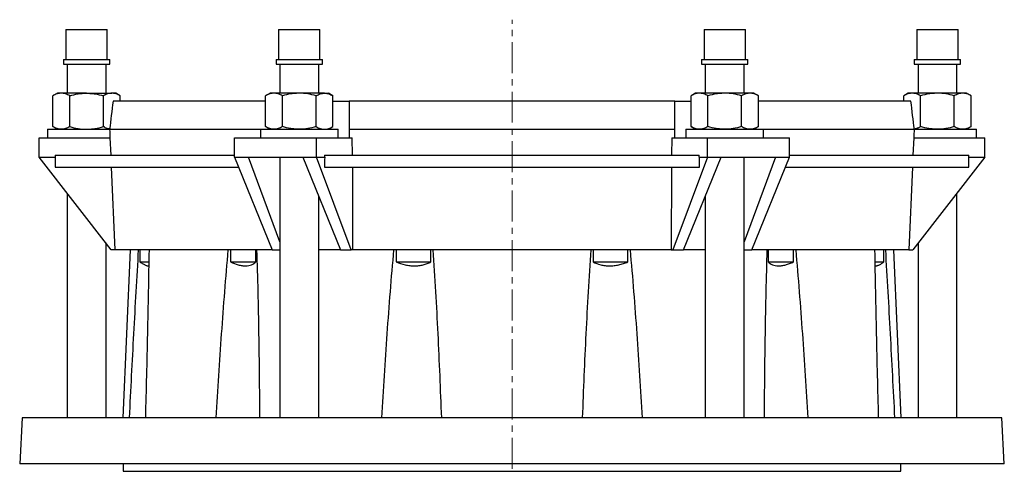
# Model space of a CAD drawing. Header units: millimetres. Extents: x 11 to 837, y -526 to 616.
# Tile 2 of 2: x 432 to 837, y 427 to 612. Entities that reach past the tile are written whole.
import ezdxf

# ---------------------------------------------------------------- set-up
doc = ezdxf.new("R2010")
doc.units = ezdxf.units.MM
doc.linetypes.add('CENTERX2', pattern=[20.32, 12.7, -2.54, 2.54, -2.54])
doc.layers.add('FORMAT', color=7, linetype='Continuous')

msp = doc.modelspace()

# ---------------------------------------------------------------- linework, layer by layer
at = {"color": 7, "linetype": 'Continuous', "lineweight": 25}
for p, q in [((451.48, 608.08), (451.48, 595.81)), ((451.48, 608.08), (468.48, 608.08)), ((468.48, 595.81), (468.48, 608.08)), ((538.98, 608.08), (538.98, 595.81)), ((538.98, 608.08), (540.11, 608.08)), ((540.11, 608.08), (555.98, 608.08)), ((555.98, 595.81), (555.98, 608.08)), ((713.98, 608.08), (713.98, 595.81)), ((713.98, 608.08), (722.47, 608.08)), ((722.47, 608.08), (730.98, 608.08)), ((730.98, 595.81), (730.98, 608.08)), ((801.48, 608.08), (801.48, 595.81)), ((801.48, 608.08), (817.34, 608.08)), ((817.34, 608.08), (818.48, 608.08)), ((818.48, 595.81), (818.48, 608.08)), ((450.45, 595.81), (450.45, 593.81)), ((450.45, 595.81), (469.5, 595.81)), ((469.5, 593.81), (469.5, 595.81)), ((537.95, 595.81), (537.95, 593.81)), ((537.95, 595.81), (539.22, 595.81)), ((539.22, 595.81), (557, 595.81)), ((557, 593.81), (557, 595.81)), ((712.95, 595.81), (712.95, 593.81)), ((712.95, 595.81), (722.47, 595.81)), ((722.47, 595.81), (732, 595.81)), ((732, 593.81), (732, 595.81)), ((800.45, 595.81), (800.45, 593.81)), ((800.45, 595.81), (818.22, 595.81)), ((818.22, 595.81), (819.5, 595.81)), ((819.5, 593.81), (819.5, 595.81)), ((450.45, 593.81), (469.5, 593.81)), ((451.98, 593.81), (451.98, 581.88)), ((467.98, 581.88), (467.98, 593.81)), ((537.95, 593.81), (539.22, 593.81)), ((539.22, 593.81), (557, 593.81)), ((539.48, 593.81), (539.48, 581.88)), ((555.48, 581.88), (555.48, 593.81)), ((712.95, 593.81), (722.47, 593.81)), ((714.48, 593.81), (714.48, 581.88)), ((722.47, 593.81), (732, 593.81)), ((730.48, 581.88), (730.48, 593.81)), ((800.45, 593.81), (818.22, 593.81)), ((801.98, 593.81), (801.98, 581.88)), ((817.98, 581.88), (817.98, 593.81)), ((818.22, 593.81), (819.5, 593.81)), ((447.98, 581.88), (446.12, 580.81)), ((446.12, 568.16), (446.12, 580.81)), ((449.58, 581.88), (447.98, 581.88)), ((459.98, 581.88), (449.58, 581.88)), ((453.05, 568.16), (453.05, 580.81)), ((459.98, 581.88), (470.37, 581.88)), ((466.91, 568.16), (466.91, 580.81)), ((471.98, 581.88), (470.37, 581.88)), ((473.83, 580.81), (471.98, 581.88)), ((473.83, 578.58), (473.83, 580.81)), ((535.48, 581.88), (533.62, 580.81)), ((533.62, 568.16), (533.62, 580.81)), ((537.08, 581.88), (535.48, 581.88)), ((547.48, 581.88), (537.08, 581.88)), ((540.55, 568.16), (540.55, 580.81)), ((557.87, 581.88), (547.48, 581.88)), ((554.41, 568.16), (554.41, 580.81)), ((557.87, 581.88), (559.48, 581.88)), ((561.33, 580.81), (559.48, 581.88)), ((561.33, 568.16), (561.33, 580.81)), ((710.48, 581.88), (708.62, 580.81)), ((708.62, 568.16), (708.62, 580.81)), ((712.08, 581.88), (710.48, 581.88)), ((722.48, 581.88), (712.08, 581.88)), ((715.55, 568.16), (715.55, 580.81)), ((732.87, 581.88), (722.48, 581.88)), ((729.41, 568.16), (729.41, 580.81)), ((734.48, 581.88), (732.87, 581.88)), ((736.33, 580.81), (734.48, 581.88)), ((736.33, 568.16), (736.33, 580.81)), ((797.98, 581.88), (796.12, 580.81)), ((796.12, 578.58), (796.12, 580.81)), ((799.58, 581.88), (797.98, 581.88)), ((809.98, 581.88), (799.58, 581.88)), ((803.05, 568.16), (803.05, 580.81)), ((820.37, 581.88), (809.98, 581.88)), ((816.91, 568.16), (816.91, 580.81)), ((821.98, 581.88), (820.37, 581.88)), ((823.83, 580.81), (821.98, 581.88)), ((823.83, 568.16), (823.83, 580.81)), ((533.62, 578.58), (470.89, 578.58)), ((561.33, 578.58), (567.96, 578.58)), ((701.99, 578.58), (567.96, 578.58)), ((701.99, 578.58), (708.62, 578.58)), ((799.06, 578.58), (736.33, 578.58)), ((443.98, 567.08), (443.98, 563.58)), ((443.98, 567.08), (469.46, 567.08)), ((446.12, 568.16), (447.98, 567.08)), ((531.48, 567.02), (469.45, 567.02)), ((531.48, 567.08), (531.48, 563.58)), ((531.48, 567.08), (539.48, 567.08)), ((533.62, 568.16), (535.48, 567.08)), ((539.48, 567.08), (563.48, 567.08)), ((559.48, 567.08), (561.33, 568.16)), ((563.48, 563.58), (563.48, 567.08)), ((702, 567.02), (567.96, 567.02)), ((706.48, 567.08), (706.48, 563.58)), ((706.48, 567.08), (730.48, 567.08)), ((708.62, 568.16), (710.48, 567.08)), ((730.48, 567.08), (738.48, 567.08)), ((734.48, 567.08), (736.33, 568.16)), ((738.48, 563.58), (738.48, 567.08)), ((800.5, 567.02), (738.48, 567.02)), ((800.49, 567.08), (825.98, 567.08)), ((821.98, 567.08), (823.83, 568.16)), ((825.98, 563.58), (825.98, 567.08)), ((440.48, 555.58), (440.48, 563.58)), ((440.48, 563.58), (469.75, 563.58)), ((470.06, 556.48), (469.75, 563.58)), ((520.84, 555.58), (520.84, 563.58)), ((520.84, 563.58), (554.61, 563.58)), ((554.61, 555.58), (554.61, 563.58)), ((554.61, 563.58), (569.25, 563.58)), ((569.41, 556.48), (569.25, 563.58)), ((700.7, 563.58), (700.55, 556.48)), ((700.7, 563.58), (715.34, 563.58)), ((715.34, 555.58), (715.34, 563.58)), ((715.34, 563.58), (749.11, 563.58)), ((749.11, 555.58), (749.11, 563.58)), ((800.2, 563.58), (799.89, 556.48)), ((800.2, 563.58), (829.48, 563.58)), ((829.48, 555.58), (829.48, 563.58)), ((470.17, 517.58), (440.48, 555.58)), ((440.48, 555.58), (447.09, 555.58)), ((447.09, 556.48), (447.09, 555.58)), ((447.09, 556.48), (520.84, 556.48)), ((520.84, 555.58), (526.55, 555.58)), ((520.84, 555.58), (536.37, 517.58)), ((526.55, 555.58), (548.91, 555.58)), ((539.48, 520.88), (526.55, 555.58)), ((539.48, 555.58), (539.48, 448.58)), ((548.91, 555.58), (554.61, 555.58)), ((548.91, 555.58), (564.44, 517.58)), ((568.77, 517.58), (554.61, 555.58)), ((554.61, 555.58), (557.92, 555.58)), ((557.92, 556.48), (557.92, 555.58)), ((557.92, 556.48), (712.03, 556.48)), ((715.34, 555.58), (701.18, 517.58)), ((705.51, 517.58), (721.05, 555.58)), ((712.03, 555.58), (712.03, 556.48)), ((712.03, 555.58), (715.34, 555.58)), ((715.34, 555.58), (721.05, 555.58)), ((721.05, 555.58), (743.41, 555.58)), ((730.48, 448.58), (730.48, 555.58)), ((743.41, 555.58), (730.48, 520.88)), ((733.58, 517.58), (749.11, 555.58)), ((743.41, 555.58), (749.11, 555.58)), ((749.11, 556.48), (822.87, 556.48)), ((829.48, 555.58), (799.79, 517.58)), ((822.87, 555.58), (822.87, 556.48)), ((822.87, 555.58), (829.48, 555.58)), ((447.08, 551.48), (522.52, 551.48)), ((471.68, 517.58), (470.27, 551.48)), ((557.84, 551.48), (712.11, 551.48)), ((569.53, 517.58), (569.44, 551.48)), ((700.52, 551.48), (700.43, 517.58)), ((747.44, 551.48), (822.88, 551.48)), ((799.68, 551.48), (798.27, 517.58)), ((451.98, 540.87), (451.98, 448.58)), ((555.48, 448.58), (555.48, 539.51)), ((714.48, 539.51), (714.48, 448.58)), ((817.98, 448.58), (817.98, 540.87)), ((467.98, 448.58), (467.98, 520.39)), ((801.98, 520.39), (801.98, 448.58)), ((471.68, 517.58), (470.17, 517.58)), ((536.37, 517.58), (471.68, 517.58)), ((477.98, 517.58), (474.96, 448.58)), ((481.96, 517.58), (481.96, 512.58)), ((519.13, 517.58), (519.13, 512.58)), ((529.61, 512.58), (529.61, 517.58)), ((536.37, 517.58), (539.48, 517.58)), ((564.44, 517.58), (555.48, 517.58)), ((564.44, 517.58), (568.77, 517.58)), ((569.53, 517.58), (568.77, 517.58)), ((700.43, 517.58), (569.53, 517.58)), ((587.33, 517.58), (587.33, 512.58)), ((601.65, 512.58), (601.65, 517.58)), ((668.3, 517.58), (668.3, 512.58)), ((682.62, 512.58), (682.62, 517.58)), ((700.43, 517.58), (701.18, 517.58)), ((701.18, 517.58), (705.51, 517.58)), ((714.48, 517.58), (705.51, 517.58)), ((730.48, 517.58), (733.58, 517.58)), ((798.27, 517.58), (733.58, 517.58)), ((740.34, 517.58), (740.34, 512.58)), ((750.83, 512.58), (750.83, 517.58)), ((787.99, 512.58), (787.99, 517.58)), ((794.99, 448.58), (791.98, 517.58)), ((798.27, 517.58), (799.79, 517.58)), ((481.96, 512.58), (485.59, 512.58)), ((519.13, 512.58), (529.61, 512.58)), ((587.33, 512.58), (601.65, 512.58)), ((668.3, 512.58), (682.62, 512.58)), ((740.34, 512.58), (750.83, 512.58)), ((784.37, 512.58), (787.99, 512.58)), ((433.48, 448.58), (432.48, 429.58)), ((836.48, 448.58), (433.48, 448.58)), ((837.48, 429.58), (836.48, 448.58)), ((837.48, 429.58), (432.48, 429.58)), ((474.98, 429.58), (474.98, 426.58)), ((794.98, 426.58), (794.98, 429.58)), ((474.98, 426.58), (794.98, 426.58))]:
    msp.add_line(p, q, dxfattribs=at)
for major_axis, ratio, start_param, end_param in [((0, 9017.99), 0.020947, 1.467383, 1.46784), ((163.61, 9017.99), 0.01047, 1.467573, 1.46803), ((-163.61, 9017.99), 0.01047, 4.815155, 4.815612), ((0, 9017.99), 0.020947, 4.815345, 4.815802)]:
    msp.add_ellipse((634.98, -375.34), major_axis=major_axis, ratio=ratio, start_param=start_param, end_param=end_param, dxfattribs=at)
for points, knots in [([(449.58, 581.88), (449.29, 581.88), (449, 581.86), (448.41, 581.76), (448.12, 581.69), (447.26, 581.41), (446.69, 581.14), (446.12, 580.81)], [0, 0, 0, 0, 0.25, 0.25, 0.5, 0.5, 1, 1, 1, 1]), ([(453.05, 580.81), (452.48, 581.14), (451.91, 581.41), (450.76, 581.78), (450.17, 581.88), (449.58, 581.88)], [0, 0, 0, 0, 0.5, 0.5, 1, 1, 1, 1]), ([(453.05, 580.81), (454.18, 581.14), (455.33, 581.41), (457.64, 581.78), (458.81, 581.88), (459.98, 581.88)], [0, 0, 0, 0, 0.5, 0.5, 1, 1, 1, 1]), ([(459.98, 581.88), (460.56, 581.88), (461.15, 581.86), (462.33, 581.76), (462.91, 581.69), (464.65, 581.41), (465.78, 581.14), (466.91, 580.81)], [0, 0, 0, 0, 0.25, 0.25, 0.5, 0.5, 1, 1, 1, 1]), ([(470.37, 581.88), (470.08, 581.88), (469.78, 581.86), (469.2, 581.76), (468.91, 581.69), (468.04, 581.41), (467.47, 581.14), (466.91, 580.81)], [0, 0, 0, 0, 0.25, 0.25, 0.5, 0.5, 1, 1, 1, 1]), ([(473.83, 580.81), (473.27, 581.14), (472.7, 581.41), (471.54, 581.78), (470.96, 581.88), (470.37, 581.88)], [0, 0, 0, 0, 0.5, 0.5, 1, 1, 1, 1]), ([(537.08, 581.88), (536.79, 581.88), (536.5, 581.86), (535.91, 581.76), (535.62, 581.69), (534.76, 581.41), (534.19, 581.14), (533.62, 580.81)], [0, 0, 0, 0, 0.25, 0.25, 0.5, 0.5, 1, 1, 1, 1]), ([(540.55, 580.81), (539.98, 581.14), (539.41, 581.41), (538.26, 581.78), (537.67, 581.88), (537.08, 581.88)], [0, 0, 0, 0, 0.5, 0.5, 1, 1, 1, 1]), ([(547.48, 581.88), (546.89, 581.88), (546.3, 581.86), (545.13, 581.76), (544.55, 581.69), (542.82, 581.41), (541.68, 581.14), (540.55, 580.81)], [0, 0, 0, 0, 0.25, 0.25, 0.5, 0.5, 1, 1, 1, 1]), ([(554.41, 580.81), (553.27, 581.14), (552.13, 581.41), (549.82, 581.78), (548.66, 581.88), (547.48, 581.88)], [0, 0, 0, 0, 0.5, 0.5, 1, 1, 1, 1]), ([(554.41, 580.81), (554.97, 581.14), (555.55, 581.41), (556.7, 581.78), (557.28, 581.88), (557.87, 581.88)], [0, 0, 0, 0, 0.5, 0.5, 1, 1, 1, 1]), ([(557.87, 581.88), (558.16, 581.88), (558.46, 581.86), (559.05, 581.76), (559.34, 581.69), (560.21, 581.41), (560.77, 581.14), (561.33, 580.81)], [0, 0, 0, 0, 0.25, 0.25, 0.5, 0.5, 1, 1, 1, 1]), ([(712.08, 581.88), (711.79, 581.88), (711.5, 581.86), (710.91, 581.76), (710.62, 581.69), (709.75, 581.41), (709.18, 581.14), (708.62, 580.81)], [0, 0, 0, 0, 0.25, 0.25, 0.5, 0.5, 1, 1, 1, 1]), ([(715.55, 580.81), (714.99, 581.14), (714.41, 581.41), (713.25, 581.78), (712.67, 581.88), (712.08, 581.88)], [0, 0, 0, 0, 0.5, 0.5, 1, 1, 1, 1]), ([(722.48, 581.88), (721.89, 581.88), (721.3, 581.86), (720.13, 581.76), (719.55, 581.69), (717.82, 581.41), (716.68, 581.14), (715.55, 580.81)], [0, 0, 0, 0, 0.25, 0.25, 0.5, 0.5, 1, 1, 1, 1]), ([(729.41, 580.81), (728.27, 581.14), (727.13, 581.41), (724.82, 581.78), (723.66, 581.88), (722.48, 581.88)], [0, 0, 0, 0, 0.5, 0.5, 1, 1, 1, 1]), ([(732.87, 581.88), (732.58, 581.88), (732.28, 581.86), (731.7, 581.76), (731.41, 581.69), (730.54, 581.41), (729.97, 581.14), (729.41, 580.81)], [0, 0, 0, 0, 0.25, 0.25, 0.5, 0.5, 1, 1, 1, 1]), ([(736.33, 580.81), (735.77, 581.14), (735.2, 581.41), (734.04, 581.78), (733.46, 581.88), (732.87, 581.88)], [0, 0, 0, 0, 0.5, 0.5, 1, 1, 1, 1]), ([(799.58, 581.88), (799.29, 581.88), (799, 581.86), (798.41, 581.76), (798.12, 581.69), (797.26, 581.41), (796.69, 581.14), (796.12, 580.81)], [0, 0, 0, 0, 0.25, 0.25, 0.5, 0.5, 1, 1, 1, 1]), ([(803.05, 580.81), (802.48, 581.14), (801.91, 581.41), (800.76, 581.78), (800.17, 581.88), (799.58, 581.88)], [0, 0, 0, 0, 0.5, 0.5, 1, 1, 1, 1]), ([(809.98, 581.88), (809.39, 581.88), (808.8, 581.86), (807.62, 581.76), (807.04, 581.69), (805.3, 581.41), (804.17, 581.14), (803.05, 580.81)], [0, 0, 0, 0, 0.25, 0.25, 0.5, 0.5, 1, 1, 1, 1]), ([(816.91, 580.81), (815.78, 581.14), (814.62, 581.41), (812.31, 581.78), (811.15, 581.88), (809.98, 581.88)], [0, 0, 0, 0, 0.5, 0.5, 1, 1, 1, 1]), ([(820.37, 581.88), (820.08, 581.88), (819.78, 581.86), (819.2, 581.76), (818.91, 581.69), (818.04, 581.41), (817.47, 581.14), (816.91, 580.81)], [0, 0, 0, 0, 0.25, 0.25, 0.5, 0.5, 1, 1, 1, 1]), ([(823.83, 580.81), (823.27, 581.14), (822.7, 581.41), (821.54, 581.78), (820.96, 581.88), (820.37, 581.88)], [0, 0, 0, 0, 0.5, 0.5, 1, 1, 1, 1]), ([(449.58, 567.08), (449.29, 567.08), (449, 567.11), (448.41, 567.21), (448.12, 567.28), (447.26, 567.56), (446.69, 567.83), (446.12, 568.16)], [0, 0, 0, 0, 0.25, 0.25, 0.5, 0.5, 1, 1, 1, 1]), ([(453.05, 568.16), (452.48, 567.83), (451.91, 567.56), (450.76, 567.19), (450.17, 567.08), (449.58, 567.08)], [0, 0, 0, 0, 0.5, 0.5, 1, 1, 1, 1]), ([(453.05, 568.16), (454.18, 567.83), (455.33, 567.56), (457.64, 567.18), (458.81, 567.08), (459.98, 567.08)], [0, 0, 0, 0, 0.5, 0.5, 1, 1, 1, 1]), ([(459.98, 567.08), (460.56, 567.08), (461.15, 567.11), (462.33, 567.21), (462.91, 567.28), (464.65, 567.56), (465.78, 567.83), (466.91, 568.16)], [0, 0, 0, 0, 0.25, 0.25, 0.5, 0.5, 1, 1, 1, 1]), ([(469.47, 567.17), (469.33, 567.19), (469.01, 567.25), (468.42, 567.43), (467.7, 567.72), (467.17, 568.01), (466.91, 568.16)], [0, 0, 0, 0, 0.162363, 0.368951, 0.684444, 1, 1, 1, 1]), ([(537.08, 567.08), (536.79, 567.08), (536.5, 567.11), (535.91, 567.21), (535.62, 567.28), (534.76, 567.56), (534.19, 567.83), (533.62, 568.16)], [0, 0, 0, 0, 0.25, 0.25, 0.5, 0.5, 1, 1, 1, 1]), ([(540.55, 568.16), (539.98, 567.83), (539.41, 567.56), (538.26, 567.19), (537.67, 567.08), (537.08, 567.08)], [0, 0, 0, 0, 0.5, 0.5, 1, 1, 1, 1]), ([(547.48, 567.08), (546.89, 567.08), (546.3, 567.11), (545.13, 567.21), (544.55, 567.28), (542.82, 567.56), (541.68, 567.83), (540.55, 568.16)], [0, 0, 0, 0, 0.25, 0.25, 0.5, 0.5, 1, 1, 1, 1]), ([(554.41, 568.16), (553.27, 567.83), (552.13, 567.56), (549.82, 567.19), (548.66, 567.08), (547.48, 567.08)], [0, 0, 0, 0, 0.5, 0.5, 1, 1, 1, 1]), ([(554.41, 568.16), (554.97, 567.83), (555.55, 567.56), (556.7, 567.18), (557.28, 567.08), (557.87, 567.08)], [0, 0, 0, 0, 0.5, 0.5, 1, 1, 1, 1]), ([(557.87, 567.08), (558.16, 567.08), (558.46, 567.11), (559.05, 567.21), (559.34, 567.28), (560.21, 567.56), (560.77, 567.83), (561.33, 568.16)], [0, 0, 0, 0, 0.25, 0.25, 0.5, 0.5, 1, 1, 1, 1]), ([(712.08, 567.08), (711.79, 567.08), (711.5, 567.11), (710.91, 567.21), (710.62, 567.28), (709.75, 567.56), (709.18, 567.83), (708.62, 568.16)], [0, 0, 0, 0, 0.25, 0.25, 0.5, 0.5, 1, 1, 1, 1]), ([(715.55, 568.16), (714.99, 567.83), (714.41, 567.56), (713.25, 567.18), (712.67, 567.08), (712.08, 567.08)], [0, 0, 0, 0, 0.5, 0.5, 1, 1, 1, 1]), ([(722.48, 567.08), (721.89, 567.08), (721.3, 567.11), (720.13, 567.21), (719.55, 567.28), (717.82, 567.56), (716.68, 567.83), (715.55, 568.16)], [0, 0, 0, 0, 0.25, 0.25, 0.5, 0.5, 1, 1, 1, 1]), ([(729.41, 568.16), (728.27, 567.83), (727.13, 567.56), (724.82, 567.19), (723.66, 567.08), (722.48, 567.08)], [0, 0, 0, 0, 0.5, 0.5, 1, 1, 1, 1]), ([(732.87, 567.08), (732.58, 567.08), (732.28, 567.11), (731.7, 567.21), (731.41, 567.28), (730.54, 567.56), (729.97, 567.83), (729.41, 568.16)], [0, 0, 0, 0, 0.25, 0.25, 0.5, 0.5, 1, 1, 1, 1]), ([(736.33, 568.16), (735.77, 567.83), (735.2, 567.56), (734.04, 567.19), (733.46, 567.08), (732.87, 567.08)], [0, 0, 0, 0, 0.5, 0.5, 1, 1, 1, 1]), ([(803.05, 568.16), (802.86, 568.05), (802.49, 567.84), (801.92, 567.58), (801.35, 567.37), (800.87, 567.23), (800.58, 567.18), (800.49, 567.17)], [0, 0, 0, 0, 0.222066, 0.444194, 0.666207, 0.892412, 1, 1, 1, 1]), ([(809.98, 567.08), (809.39, 567.08), (808.8, 567.11), (807.62, 567.21), (807.04, 567.28), (805.3, 567.56), (804.17, 567.83), (803.05, 568.16)], [0, 0, 0, 0, 0.25, 0.25, 0.5, 0.5, 1, 1, 1, 1]), ([(816.91, 568.16), (815.78, 567.83), (814.62, 567.56), (812.31, 567.18), (811.15, 567.08), (809.98, 567.08)], [0, 0, 0, 0, 0.5, 0.5, 1, 1, 1, 1]), ([(820.37, 567.08), (820.08, 567.08), (819.78, 567.11), (819.2, 567.21), (818.91, 567.28), (818.04, 567.56), (817.47, 567.83), (816.91, 568.16)], [0, 0, 0, 0, 0.25, 0.25, 0.5, 0.5, 1, 1, 1, 1]), ([(823.83, 568.16), (823.27, 567.83), (822.7, 567.56), (821.54, 567.19), (820.96, 567.08), (820.37, 567.08)], [0, 0, 0, 0, 0.5, 0.5, 1, 1, 1, 1]), ([(477.63, 448.58), (478.22, 460.09), (478.82, 471.6), (479.75, 488.85), (480.07, 494.6), (480.72, 506.1), (481.05, 511.84), (481.4, 517.58)], [0, 0, 0, 0, 0.5, 0.5, 0.75, 0.75, 1, 1, 1, 1]), ([(485.67, 517.58), (485.58, 511.84), (485.48, 506.1), (485.26, 494.6), (485.14, 488.86), (484.76, 471.6), (484.47, 460.09), (484.18, 448.58)], [0, 0, 0, 0, 0.25, 0.25, 0.5, 0.5, 1, 1, 1, 1]), ([(513.24, 448.58), (513.96, 460.09), (514.72, 471.6), (515.96, 488.85), (516.39, 494.6), (517.29, 506.1), (517.77, 511.84), (518.28, 517.58)], [0, 0, 0, 0, 0.5, 0.5, 0.75, 0.75, 1, 1, 1, 1]), ([(529.95, 517.58), (530.14, 511.84), (530.3, 506.1), (530.56, 494.6), (530.67, 488.86), (530.94, 471.6), (531.06, 460.09), (531.13, 448.58)], [0, 0, 0, 0, 0.25, 0.25, 0.5, 0.5, 1, 1, 1, 1]), ([(581.47, 448.58), (582.13, 460.09), (582.85, 471.6), (584.06, 488.85), (584.48, 494.6), (585.4, 506.1), (585.89, 511.84), (586.43, 517.58)], [0, 0, 0, 0, 0.5, 0.5, 0.75, 0.75, 1, 1, 1, 1]), ([(602.37, 517.58), (602.79, 511.84), (603.16, 506.1), (603.85, 494.6), (604.15, 488.86), (605.01, 471.6), (605.49, 460.09), (605.91, 448.58)], [0, 0, 0, 0, 0.25, 0.25, 0.5, 0.5, 1, 1, 1, 1]), ([(664.04, 448.58), (664.46, 460.09), (664.94, 471.6), (665.8, 488.85), (666.11, 494.6), (666.79, 506.1), (667.16, 511.84), (667.58, 517.58)], [0, 0, 0, 0, 0.5, 0.5, 0.75, 0.75, 1, 1, 1, 1]), ([(683.53, 517.58), (684.07, 511.84), (684.55, 506.1), (685.47, 494.6), (685.89, 488.86), (687.1, 471.6), (687.82, 460.09), (688.48, 448.58)], [0, 0, 0, 0, 0.25, 0.25, 0.5, 0.5, 1, 1, 1, 1]), ([(738.82, 448.58), (738.89, 460.09), (739.01, 471.6), (739.28, 488.85), (739.39, 494.6), (739.66, 506.1), (739.81, 511.84), (740, 517.58)], [0, 0, 0, 0, 0.5, 0.5, 0.75, 0.75, 1, 1, 1, 1]), ([(751.68, 517.58), (752.19, 511.84), (752.66, 506.1), (753.56, 494.6), (753.99, 488.86), (755.23, 471.6), (755.99, 460.09), (756.72, 448.58)], [0, 0, 0, 0, 0.25, 0.25, 0.5, 0.5, 1, 1, 1, 1]), ([(785.78, 448.58), (785.48, 460.09), (785.2, 471.6), (784.82, 488.85), (784.7, 494.6), (784.47, 506.1), (784.37, 511.84), (784.28, 517.58)], [0, 0, 0, 0, 0.5, 0.5, 0.75, 0.75, 1, 1, 1, 1]), ([(788.55, 517.58), (788.9, 511.84), (789.23, 506.1), (789.88, 494.6), (790.2, 488.86), (791.14, 471.6), (791.74, 460.09), (792.33, 448.58)], [0, 0, 0, 0, 0.25, 0.25, 0.5, 0.5, 1, 1, 1, 1]), ([(481.96, 512.58), (482.18, 512.44), (482.61, 512.15), (483.21, 511.78), (483.77, 511.47), (484.27, 511.23), (484.71, 511.07), (485.09, 510.98), (485.38, 510.97), (485.51, 511.03), (485.56, 511.05)], [0, 0, 0, 0, 0.128544, 0.257075, 0.388772, 0.520453, 0.649198, 0.777935, 0.910929, 1, 1, 1, 1]), ([(519.13, 512.58), (520.24, 512.08), (521.33, 511.68), (522.91, 511.27), (523.43, 511.16), (524.43, 511.02), (524.91, 510.98), (525.83, 510.98), (526.26, 511.02), (527.09, 511.16), (527.47, 511.27), (528.18, 511.54), (528.51, 511.71), (529.1, 512.11), (529.37, 512.33), (529.61, 512.58)], [0, 0, 0, 0, 0.25, 0.25, 0.375, 0.375, 0.5, 0.5, 0.625, 0.625, 0.75, 0.75, 0.875, 0.875, 1, 1, 1, 1]), ([(587.33, 512.58), (588.53, 512.08), (589.77, 511.68), (591.67, 511.27), (592.32, 511.16), (593.59, 511.02), (594.22, 510.98), (595.47, 510.98), (596.1, 511.02), (597.32, 511.16), (597.91, 511.27), (599.04, 511.54), (599.59, 511.71), (600.66, 512.11), (601.17, 512.33), (601.65, 512.58)], [0, 0, 0, 0, 0.25, 0.25, 0.375, 0.375, 0.5, 0.5, 0.625, 0.625, 0.75, 0.75, 0.875, 0.875, 1, 1, 1, 1]), ([(668.3, 512.58), (669.27, 512.08), (670.32, 511.68), (672.04, 511.27), (672.64, 511.16), (673.84, 511.02), (674.46, 510.98), (675.71, 510.98), (676.35, 511.02), (677.63, 511.16), (678.27, 511.27), (679.53, 511.54), (680.16, 511.71), (681.41, 512.11), (682.02, 512.33), (682.62, 512.58)], [0, 0, 0, 0, 0.25, 0.25, 0.375, 0.375, 0.5, 0.5, 0.625, 0.625, 0.75, 0.75, 0.875, 0.875, 1, 1, 1, 1]), ([(740.34, 512.58), (740.82, 512.08), (741.41, 511.68), (742.47, 511.27), (742.86, 511.16), (743.68, 511.02), (744.11, 510.98), (745.03, 510.98), (745.51, 511.02), (746.52, 511.16), (747.03, 511.27), (748.08, 511.54), (748.62, 511.71), (749.71, 512.11), (750.27, 512.33), (750.83, 512.58)], [0, 0, 0, 0, 0.25, 0.25, 0.375, 0.375, 0.5, 0.5, 0.625, 0.625, 0.75, 0.75, 0.875, 0.875, 1, 1, 1, 1]), ([(784.39, 511.05), (784.44, 511.03), (784.56, 510.98), (784.84, 510.98), (785.21, 511.06), (785.64, 511.21), (786.1, 511.42), (786.62, 511.7), (787.12, 512.01), (787.58, 512.3), (787.85, 512.49), (787.99, 512.58)], [0, 0, 0, 0, 0.081559, 0.214396, 0.347235, 0.468232, 0.589237, 0.713334, 0.837442, 0.918636, 1, 1, 1, 1])]:
    msp.add_open_spline(points, degree=3, knots=knots, dxfattribs=at)
for points in [[(470.89, 578.58), (470.41, 574.73), (469.93, 570.88), (469.45, 567.02)], [(567.96, 578.58), (567.98, 574.73), (567.98, 570.88), (567.96, 567.02)], [(702, 567.02), (701.97, 570.88), (701.97, 574.73), (701.99, 578.58)], [(800.5, 567.02), (800.02, 570.88), (799.54, 574.73), (799.06, 578.58)], [(469.45, 567.02), (469.5, 565.87), (469.54, 564.73), (469.59, 563.58)], [(567.96, 567.02), (567.96, 565.87), (567.96, 564.73), (567.96, 563.58)], [(701.99, 563.58), (701.99, 564.73), (701.99, 565.87), (702, 567.02)], [(800.36, 563.58), (800.41, 564.73), (800.46, 565.87), (800.5, 567.02)]]:
    msp.add_open_spline(points, degree=3, dxfattribs=at)
at = {"layer": 'FORMAT', "linetype": 'CENTERX2', "lineweight": 18}
msp.add_line((634.98, 427.58), (634.98, 612.09), dxfattribs=at)

doc.saveas('drawing.dxf')
